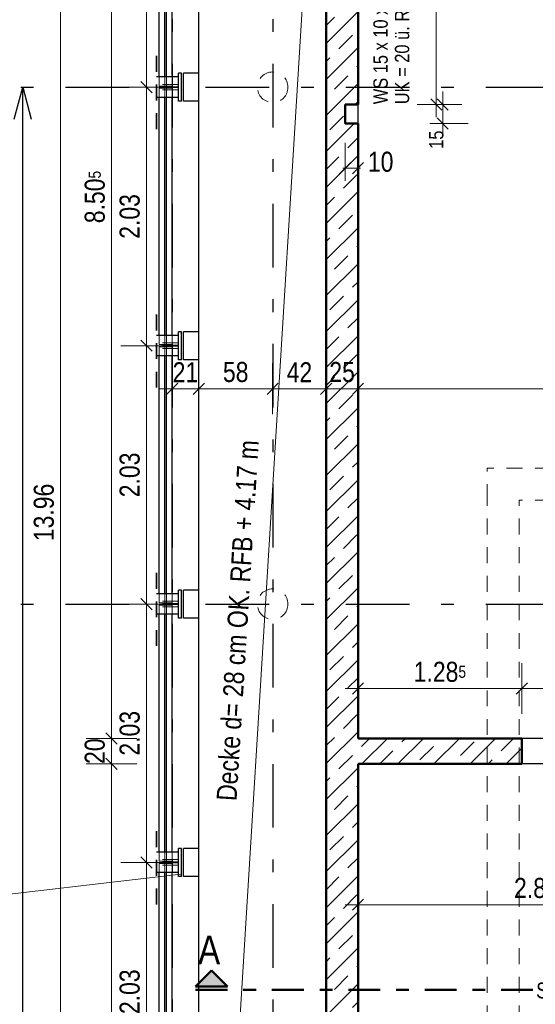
# Model space of a CAD drawing. Header units: millimetres. Extents: x 0 to 102, y -15 to 47.
# Tile 26 of 103: x 6 to 10, y 25 to 33. Entities that reach past the tile are written whole.
import ezdxf

# ---------------------------------------------------------------- set-up
doc = ezdxf.new("R2010")
doc.units = ezdxf.units.MM
for name, pattern in [('DASHDOT', [1, 0.5, -0.25, 0, -0.25]), ('DASHDOTX2', [2, 1, -0.5, 0, -0.5]), ('HIDDEN', [0.375, 0.25, -0.125])]:
    doc.linetypes.add(name, pattern=pattern)
doc.layers.add('Achsen', color=7, linetype='Continuous', lineweight=20)
doc.layers.add('Schraffuren', color=7, linetype='Continuous', lineweight=20)
doc.styles.add('Arial Narrow', font='ARIALN.TTF')
doc.dimstyles.new('Arch_Strakon_dimstyle', dxfattribs={"dimtxt": 15.75, "dimasz": 1, "dimexe": 1.25, "dimexo": 0.0625, "dimgap": 1, "dimtad": 0, "dimzin": 12, "dimdsep": 46, "dimtxsty": 'Arial Narrow', "dimblk": 'Arrowhead_Tick', "dimsah": 1, "dimcen": 0, "dimse1": 1, "dimse2": 1, "dimclrd": 6, "dimclrt": 2, "dimazin": 0, "dimtfac": 1, "dimtdec": 4, "dimtmove": 0, "dimatfit": 3, "dimldrblk": 'NONE', "dimfxl": 1, "dimtvp": 1, "dimtolj": 1, "dimtzin": 0, "dimlwd": 13, "dimarcsym": 2})
pattern_1 = [(45, (0, 0), (-0.1414214, 0.1414214), [0.15, -0.1]), (45, (-0.07071, 0.07071), (-0.1414214, 0.1414214), [])]

# ---------------------------------------------------------------- blocks, each defined once
blk = doc.blocks.new('Arrowhead_Tick')
at = {"color": 0, "linetype": 'Continuous', "lineweight": -2}
for p, q in [((0, 20), (0, -10)), ((-1, 0), (0, 0)), ((10, 0), (0, 0))]:
    blk.add_line(p, q, dxfattribs=at)
at = {"color": 2, "linetype": 'Continuous', "lineweight": 35}
blk.add_line((4.42, 4.42), (-4.42, -4.42), dxfattribs=at)
blk = doc.blocks.new('*D80')
at = {"layer": 'Achsen', "color": 6, "linetype": 'Continuous', "lineweight": 13}
blk.add_line((8.6453, 29.8563), (12.7957, 29.8563), dxfattribs=at)
at = {"layer": 'Defpoints', "color": 0}
for p in [(12.8057, 29.8563), (12.8057, 29.2317), (8.6353, 27.1093)]:
    blk.add_point(p, dxfattribs=at)
at = {"layer": 'Achsen', "color": 6, "lineweight": 13, "xscale": 0.01, "yscale": 0.01, "zscale": 0.01}
blk.add_blockref('Arrowhead_Tick', (12.8057, 29.8563), dxfattribs=at)
at = {"layer": 'Achsen', "color": 6, "lineweight": 13, "xscale": 0.01, "yscale": 0.01, "zscale": 0.01, "rotation": 180}
blk.add_blockref('Arrowhead_Tick', (8.6353, 29.8563), dxfattribs=at)
at = {"layer": 'Achsen', "color": 2, "lineweight": 35, "insert": (10.7205, 29.9854), "char_height": 0.1575, "attachment_point": 5, "style": 'Arial Narrow'}
blk.add_mtext('\\A1;4.17', dxfattribs=at)
blk = doc.blocks.new('_None')
blk = doc.blocks.new('*D92')
at = {"layer": 'Achsen', "color": 6, "linetype": 'Continuous', "lineweight": 13}
blk.add_line((8.6453, 27.5014), (9.9107, 27.5014), dxfattribs=at)
at = {"layer": 'Defpoints', "color": 0}
for p in [(9.9207, 27.5014), (8.6353, 26.9093), (9.9207, 26.9093)]:
    blk.add_point(p, dxfattribs=at)
at = {"layer": 'Achsen', "color": 6, "lineweight": 13, "xscale": 0.01, "yscale": 0.01, "zscale": 0.01}
blk.add_blockref('Arrowhead_Tick', (9.9207, 27.5014), dxfattribs=at)
at = {"layer": 'Achsen', "color": 6, "lineweight": 13, "xscale": 0.01, "yscale": 0.01, "zscale": 0.01, "rotation": 180}
blk.add_blockref('Arrowhead_Tick', (8.6353, 27.5014), dxfattribs=at)
at = {"layer": 'Achsen', "color": 2, "lineweight": 35, "insert": (9.278, 27.6318), "char_height": 0.1575, "attachment_point": 5, "style": 'Arial Narrow'}
blk.add_mtext('\\A1;1.28{\\A1;\\H.6x;\\S5;}', dxfattribs=at)
blk = doc.blocks.new('*D95')
at = {"layer": 'Achsen', "color": 6, "linetype": 'Continuous', "lineweight": 13}
blk.add_line((9.9307, 27.5014), (11.2257, 27.5014), dxfattribs=at)
at = {"layer": 'Defpoints', "color": 0}
for p in [(11.2357, 27.5014), (9.9207, 26.9093), (11.2357, 26.9093)]:
    blk.add_point(p, dxfattribs=at)
at = {"layer": 'Achsen', "color": 6, "lineweight": 13, "xscale": 0.01, "yscale": 0.01, "zscale": 0.01}
blk.add_blockref('Arrowhead_Tick', (11.2357, 27.5014), dxfattribs=at)
at = {"layer": 'Achsen', "color": 6, "lineweight": 13, "xscale": 0.01, "yscale": 0.01, "zscale": 0.01, "rotation": 180}
blk.add_blockref('Arrowhead_Tick', (9.9207, 27.5014), dxfattribs=at)
at = {"layer": 'Achsen', "color": 2, "lineweight": 35, "insert": (10.5782, 27.6318), "char_height": 0.1575, "attachment_point": 5, "style": 'Arial Narrow'}
blk.add_mtext('\\A1;1.31{\\A1;\\H.6x;\\S5;}', dxfattribs=at)
blk = doc.blocks.new('*D103')
at = {"layer": 'Achsen', "color": 6, "linetype": 'Continuous', "lineweight": 13}
blk.add_line((8.6453, 25.8036), (11.4257, 25.8036), dxfattribs=at)
at = {"layer": 'Defpoints', "color": 0}
for p in [(8.6353, 26.9093), (11.4357, 26.9093), (11.4357, 25.8036)]:
    blk.add_point(p, dxfattribs=at)
at = {"layer": 'Achsen', "color": 6, "lineweight": 13, "xscale": 0.01, "yscale": 0.01, "zscale": 0.01}
blk.add_blockref('Arrowhead_Tick', (11.4357, 25.8036), dxfattribs=at)
at = {"layer": 'Achsen', "color": 6, "lineweight": 13, "xscale": 0.01, "yscale": 0.01, "zscale": 0.01, "rotation": 180}
blk.add_blockref('Arrowhead_Tick', (8.6353, 25.8036), dxfattribs=at)
at = {"layer": 'Achsen', "color": 2, "lineweight": 35, "insert": (10.0355, 25.934), "char_height": 0.1575, "attachment_point": 5, "style": 'Arial Narrow'}
blk.add_mtext('\\A1;2.80', dxfattribs=at)
blk = doc.blocks.new('*D106')
at = {"layer": 'Achsen', "color": 6, "linetype": 'Continuous', "lineweight": 13}
blk.add_line((6.7, 22.1645), (6.7, 26.8993), dxfattribs=at)
at = {"layer": 'Defpoints', "color": 0}
for p in [(6.7, 26.9093), (8.6353, 26.9093), (8.6353, 22.1545)]:
    blk.add_point(p, dxfattribs=at)
at = {"layer": 'Achsen', "color": 6, "lineweight": 13, "xscale": 0.01, "yscale": 0.01, "zscale": 0.01}
for p, rotation in [((6.7, 26.9093), 89.99999999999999), ((6.7, 22.1545), 270)]:
    blk.add_blockref('Arrowhead_Tick', p, dxfattribs=dict(at, rotation=rotation))
at = {"layer": 'Achsen', "color": 2, "lineweight": 35, "insert": (6.5699, 24.5319), "char_height": 0.1575, "attachment_point": 5, "rotation": 90, "style": 'Arial Narrow'}
blk.add_mtext('\\A1;4.75{\\A1;\\H.6x;\\S5;}', dxfattribs=at)
blk = doc.blocks.new('*D107')
at = {"layer": 'Achsen', "color": 6, "linetype": 'Continuous', "lineweight": 13}
blk.add_line((6.7, 26.9193), (6.7, 27.0993), dxfattribs=at)
at = {"layer": 'Defpoints', "color": 0}
for p in [(6.7, 27.1093), (8.6353, 27.1093), (8.6353, 26.9093)]:
    blk.add_point(p, dxfattribs=at)
at = {"layer": 'Achsen', "color": 6, "lineweight": 13, "xscale": 0.01, "yscale": 0.01, "zscale": 0.01}
for p, rotation in [((6.7, 27.1093), 90), ((6.7, 26.9093), 270)]:
    blk.add_blockref('Arrowhead_Tick', p, dxfattribs=dict(at, rotation=rotation))
at = {"layer": 'Achsen', "color": 2, "lineweight": 35, "insert": (6.5696, 27.0093), "char_height": 0.1575, "attachment_point": 5, "rotation": 90, "style": 'Arial Narrow'}
blk.add_mtext('\\A1;20', dxfattribs=at)
blk = doc.blocks.new('*D108')
at = {"layer": 'Achsen', "color": 6, "linetype": 'Continuous', "lineweight": 13}
blk.add_line((6.7, 27.1193), (6.7, 35.6045), dxfattribs=at)
at = {"layer": 'Defpoints', "color": 0}
for p in [(6.7, 35.6145), (8.6353, 35.6145), (8.6353, 27.1093)]:
    blk.add_point(p, dxfattribs=at)
at = {"layer": 'Achsen', "color": 6, "lineweight": 13, "xscale": 0.01, "yscale": 0.01, "zscale": 0.01}
for p, rotation in [((6.7, 35.6145), 90), ((6.7, 27.1093), 270)]:
    blk.add_blockref('Arrowhead_Tick', p, dxfattribs=dict(at, rotation=rotation))
at = {"layer": 'Achsen', "color": 2, "lineweight": 35, "insert": (6.5696, 31.3619), "char_height": 0.1575, "attachment_point": 5, "rotation": 90, "style": 'Arial Narrow'}
blk.add_mtext('\\A1;8.50{\\A1;\\H.6x;\\S5;}', dxfattribs=at)
blk = doc.blocks.new('*D110')
at = {"layer": 'Achsen', "color": 6, "linetype": 'Continuous', "lineweight": 13}
blk.add_line((6.3, 21.9145), (6.3, 35.8545), dxfattribs=at)
at = {"layer": 'Defpoints', "color": 0}
for p in [(6.3, 35.8645), (8.3853, 35.8645), (8.3853, 21.9045)]:
    blk.add_point(p, dxfattribs=at)
at = {"layer": 'Achsen', "color": 6, "lineweight": 13, "xscale": 0.01, "yscale": 0.01, "zscale": 0.01}
for p, rotation in [((6.3, 35.8645), 90), ((6.3, 21.9045), 270)]:
    blk.add_blockref('Arrowhead_Tick', p, dxfattribs=dict(at, rotation=rotation))
at = {"layer": 'Achsen', "color": 2, "lineweight": 35, "insert": (6.1696, 28.8845), "char_height": 0.1575, "attachment_point": 5, "rotation": 90, "style": 'Arial Narrow'}
blk.add_mtext('\\A1;13.96', dxfattribs=at)
blk = doc.blocks.new('*D120')
at = {"layer": 'Achsen', "color": 6, "linetype": 'Continuous', "lineweight": 13}
blk.add_line((5.9, 19.7145), (5.9, 35.8545), dxfattribs=at)
at = {"layer": 'Defpoints', "color": 0}
for p in [(5.9, 35.8645), (8.3853, 35.8645), (7.3853, 19.7045)]:
    blk.add_point(p, dxfattribs=at)
at = {"layer": 'Achsen', "color": 6, "lineweight": 13, "xscale": 0.01, "yscale": 0.01, "zscale": 0.01}
for p, rotation in [((5.9, 35.8645), 90), ((5.9, 19.7045), 270)]:
    blk.add_blockref('Arrowhead_Tick', p, dxfattribs=dict(at, rotation=rotation))
at = {"layer": 'Achsen', "color": 2, "lineweight": 35, "insert": (5.7696, 27.7845), "char_height": 0.1575, "attachment_point": 5, "rotation": 90, "style": 'Arial Narrow'}
blk.add_mtext('\\A1;16.16', dxfattribs=at)
blk = doc.blocks.new('*D148')
at = {"layer": 'Achsen', "color": 6, "linetype": 'Continuous', "lineweight": 13}
blk.add_line((8.3953, 37.7557), (26.0703, 37.7557), dxfattribs=at)
at = {"layer": 'Defpoints', "color": 0}
for p in [(26.0803, 37.7557), (8.3853, 35.8645), (26.0803, 30.7318)]:
    blk.add_point(p, dxfattribs=at)
at = {"layer": 'Achsen', "color": 6, "lineweight": 13, "xscale": 0.01, "yscale": 0.01, "zscale": 0.01}
blk.add_blockref('Arrowhead_Tick', (26.0803, 37.7557), dxfattribs=at)
at = {"layer": 'Achsen', "color": 6, "lineweight": 13, "xscale": 0.01, "yscale": 0.01, "zscale": 0.01, "rotation": 180}
blk.add_blockref('Arrowhead_Tick', (8.3853, 37.7557), dxfattribs=at)
at = {"layer": 'Achsen', "color": 2, "lineweight": 35, "insert": (17.2328, 37.8861), "char_height": 0.1575, "attachment_point": 5, "style": 'Arial Narrow'}
blk.add_mtext('\\A1;17.69{\\A1;\\H.6x;\\S5;}', dxfattribs=at)
blk = doc.blocks.new('*D241')
at = {"layer": 'Achsen', "color": 6, "linetype": 'Continuous', "lineweight": 13}
blk.add_line((10.5568, 22.1645), (10.5568, 25.4293), dxfattribs=at)
at = {"layer": 'Defpoints', "color": 0}
for p in [(10.5568, 25.4393), (11.4357, 25.4393), (8.6353, 22.1545)]:
    blk.add_point(p, dxfattribs=at)
at = {"layer": 'Achsen', "color": 6, "lineweight": 13, "xscale": 0.01, "yscale": 0.01, "zscale": 0.01}
for p, rotation in [((10.5568, 25.4393), 89.99999999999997), ((10.5568, 22.1545), 269.9999999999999)]:
    blk.add_blockref('Arrowhead_Tick', p, dxfattribs=dict(at, rotation=rotation))
at = {"layer": 'Achsen', "color": 2, "lineweight": 35, "insert": (10.4264, 23.7969), "char_height": 0.1575, "attachment_point": 5, "rotation": 90, "style": 'Arial Narrow'}
blk.add_mtext('\\A1;3.28{\\A1;\\H.6x;\\S5;}', dxfattribs=at)
blk = doc.blocks.new('*D399')
at = {"layer": 'Achsen', "color": 6, "linetype": 'Continuous', "lineweight": 13}
blk.add_line((4.05, 19.7145), (4.05, 36.8545), dxfattribs=at)
at = {"layer": 'Defpoints', "color": 0}
for p in [(4.05, 36.8645), (7.3853, 36.8645), (7.3853, 19.7045)]:
    blk.add_point(p, dxfattribs=at)
at = {"layer": 'Achsen', "color": 6, "lineweight": 13, "xscale": 0.01, "yscale": 0.01, "zscale": 0.01}
for p, rotation in [((4.05, 36.8645), 90), ((4.05, 19.7045), 270)]:
    blk.add_blockref('Arrowhead_Tick', p, dxfattribs=dict(at, rotation=rotation))
blk = doc.blocks.new('*D513')
at = {"color": 6, "linetype": 'Continuous', "lineweight": 13}
blk.add_line((6.9739, 24.1145), (6.9739, 26.1253), dxfattribs=at)
at = {"layer": 'Defpoints', "color": 0}
for p in [(6.9739, 26.1353), (7.2651, 26.1353), (5.2387, 24.1045)]:
    blk.add_point(p, dxfattribs=at)
at = {"color": 6, "lineweight": 13, "xscale": 0.01, "yscale": 0.01, "zscale": 0.01}
for p, rotation in [((6.9739, 26.1353), 90), ((6.9739, 24.1045), 270)]:
    blk.add_blockref('Arrowhead_Tick', p, dxfattribs=dict(at, rotation=rotation))
at = {"color": 2, "lineweight": 35, "insert": (6.8435, 25.1199), "char_height": 0.1575, "attachment_point": 5, "rotation": 90, "style": 'Arial Narrow'}
blk.add_mtext('\\A1;2.03', dxfattribs=at)
blk = doc.blocks.new('*D514')
at = {"color": 6, "linetype": 'Continuous', "lineweight": 13}
blk.add_line((6.9739, 26.1453), (6.9739, 28.1545), dxfattribs=at)
at = {"layer": 'Defpoints', "color": 0}
for p in [(5.2387, 28.1645), (6.9739, 28.1645), (7.2651, 26.1353)]:
    blk.add_point(p, dxfattribs=at)
at = {"color": 6, "lineweight": 13, "xscale": 0.01, "yscale": 0.01, "zscale": 0.01}
for p, rotation in [((6.9739, 28.1645), 89.99999999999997), ((6.9739, 26.1353), 270)]:
    blk.add_blockref('Arrowhead_Tick', p, dxfattribs=dict(at, rotation=rotation))
at = {"color": 2, "lineweight": 35, "insert": (6.8435, 27.1499), "char_height": 0.1575, "attachment_point": 5, "rotation": 90, "style": 'Arial Narrow'}
blk.add_mtext('\\A1;2.03', dxfattribs=at)
blk = doc.blocks.new('*D515')
at = {"color": 6, "linetype": 'Continuous', "lineweight": 13}
blk.add_line((6.9739, 28.1745), (6.9739, 30.1845), dxfattribs=at)
at = {"layer": 'Defpoints', "color": 0}
for p in [(6.9739, 30.1945), (7.2651, 30.1945), (5.2387, 28.1645)]:
    blk.add_point(p, dxfattribs=at)
at = {"color": 6, "lineweight": 13, "xscale": 0.01, "yscale": 0.01, "zscale": 0.01}
for p, rotation in [((6.9739, 30.1945), 90), ((6.9739, 28.1645), 270)]:
    blk.add_blockref('Arrowhead_Tick', p, dxfattribs=dict(at, rotation=rotation))
at = {"color": 2, "lineweight": 35, "insert": (6.8435, 29.1795), "char_height": 0.1575, "attachment_point": 5, "rotation": 90, "style": 'Arial Narrow'}
blk.add_mtext('\\A1;2.03', dxfattribs=at)
blk = doc.blocks.new('*D516')
at = {"color": 6, "linetype": 'Continuous', "lineweight": 13}
blk.add_line((6.9739, 30.2045), (6.9739, 32.2145), dxfattribs=at)
at = {"layer": 'Defpoints', "color": 0}
for p in [(6.9739, 32.2245), (28.0761, 32.2245), (7.2651, 30.1945)]:
    blk.add_point(p, dxfattribs=at)
at = {"color": 6, "lineweight": 13, "xscale": 0.01, "yscale": 0.01, "zscale": 0.01}
for p, rotation in [((6.9739, 32.2245), 89.99999999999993), ((6.9739, 30.1945), 269.9999999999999)]:
    blk.add_blockref('Arrowhead_Tick', p, dxfattribs=dict(at, rotation=rotation))
at = {"color": 2, "lineweight": 35, "insert": (6.8435, 31.2095), "char_height": 0.1575, "attachment_point": 5, "rotation": 90, "style": 'Arial Narrow'}
blk.add_mtext('\\A1;2.03', dxfattribs=at)
blk = doc.blocks.new('*D525')
at = {"color": 6, "linetype": 'Continuous', "lineweight": 13}
blk.add_line((7.9753, 29.8563), (8.3753, 29.8563), dxfattribs=at)
at = {"layer": 'Defpoints', "color": 0}
for p in [(8.3853, 35.8645), (7.9653, 32.2245), (8.3853, 29.8563)]:
    blk.add_point(p, dxfattribs=at)
at = {"color": 6, "lineweight": 13, "xscale": 0.01, "yscale": 0.01, "zscale": 0.01}
blk.add_blockref('Arrowhead_Tick', (8.3853, 29.8563), dxfattribs=at)
at = {"color": 6, "lineweight": 13, "xscale": 0.01, "yscale": 0.01, "zscale": 0.01, "rotation": 180}
blk.add_blockref('Arrowhead_Tick', (7.9653, 29.8563), dxfattribs=at)
at = {"color": 2, "lineweight": 35, "insert": (8.1753, 29.9854), "char_height": 0.1575, "attachment_point": 5, "style": 'Arial Narrow'}
blk.add_mtext('\\A1;42', dxfattribs=at)
blk = doc.blocks.new('*D526')
at = {"color": 6, "linetype": 'Continuous', "lineweight": 13}
blk.add_line((8.3953, 29.8563), (8.6253, 29.8563), dxfattribs=at)
at = {"layer": 'Defpoints', "color": 0}
for p in [(8.3853, 35.8645), (8.6353, 35.6145), (8.6353, 29.8563)]:
    blk.add_point(p, dxfattribs=at)
at = {"color": 6, "lineweight": 13, "xscale": 0.01, "yscale": 0.01, "zscale": 0.01}
blk.add_blockref('Arrowhead_Tick', (8.6353, 29.8563), dxfattribs=at)
at = {"color": 6, "lineweight": 13, "xscale": 0.01, "yscale": 0.01, "zscale": 0.01, "rotation": 180}
blk.add_blockref('Arrowhead_Tick', (8.3853, 29.8563), dxfattribs=at)
at = {"color": 2, "lineweight": 35, "insert": (8.5103, 29.9867), "char_height": 0.1575, "attachment_point": 5, "style": 'Arial Narrow'}
blk.add_mtext('\\A1;25', dxfattribs=at)
blk = doc.blocks.new('*D535')
at = {"layer": 'Achsen', "color": 6, "linetype": 'Continuous', "lineweight": 13}
blk.add_line((7.1857, 29.8563), (7.3751, 29.8563), dxfattribs=at)
at = {"layer": 'Defpoints', "color": 0}
for p in [(7.1757, 32.2245), (7.3851, 30.0845), (7.3851, 29.8563)]:
    blk.add_point(p, dxfattribs=at)
at = {"layer": 'Achsen', "color": 6, "lineweight": 13, "xscale": 0.01, "yscale": 0.01, "zscale": 0.01}
blk.add_blockref('Arrowhead_Tick', (7.3851, 29.8563), dxfattribs=at)
at = {"layer": 'Achsen', "color": 6, "lineweight": 13, "xscale": 0.01, "yscale": 0.01, "zscale": 0.01, "rotation": 180}
blk.add_blockref('Arrowhead_Tick', (7.1757, 29.8563), dxfattribs=at)
at = {"layer": 'Achsen', "color": 2, "lineweight": 35, "insert": (7.2804, 29.9854), "char_height": 0.1575, "attachment_point": 5, "style": 'Arial Narrow'}
blk.add_mtext('\\A1;21', dxfattribs=at)
blk = doc.blocks.new('*D536')
at = {"layer": 'Achsen', "color": 6, "linetype": 'Continuous', "lineweight": 13}
blk.add_line((7.3951, 29.8563), (7.9553, 29.8563), dxfattribs=at)
at = {"layer": 'Defpoints', "color": 0}
for p in [(7.9653, 32.2245), (7.3851, 30.0845), (7.9653, 29.8563)]:
    blk.add_point(p, dxfattribs=at)
at = {"layer": 'Achsen', "color": 6, "lineweight": 13, "xscale": 0.01, "yscale": 0.01, "zscale": 0.01}
blk.add_blockref('Arrowhead_Tick', (7.9653, 29.8563), dxfattribs=at)
at = {"layer": 'Achsen', "color": 6, "lineweight": 13, "xscale": 0.01, "yscale": 0.01, "zscale": 0.01, "rotation": 180}
blk.add_blockref('Arrowhead_Tick', (7.3851, 29.8563), dxfattribs=at)
at = {"layer": 'Achsen', "color": 2, "lineweight": 35, "insert": (7.6752, 29.9867), "char_height": 0.1575, "attachment_point": 5, "style": 'Arial Narrow'}
blk.add_mtext('\\A1;58', dxfattribs=at)
blk = doc.blocks.new('*D568')
at = {"color": 6, "linetype": 'Continuous', "lineweight": 13}
blk.add_line((6.9739, 32.2345), (6.9739, 34.2445), dxfattribs=at)
at = {"layer": 'Defpoints', "color": 0}
for p in [(6.9739, 34.2545), (7.2651, 34.2545), (28.0761, 32.2245)]:
    blk.add_point(p, dxfattribs=at)
at = {"color": 6, "lineweight": 13, "xscale": 0.01, "yscale": 0.01, "zscale": 0.01}
for p, rotation in [((6.9739, 34.2545), 90.0000000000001), ((6.9739, 32.2245), 270.0000000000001)]:
    blk.add_blockref('Arrowhead_Tick', p, dxfattribs=dict(at, rotation=rotation))
at = {"color": 2, "lineweight": 35, "insert": (6.8435, 33.2395), "char_height": 0.1575, "attachment_point": 5, "rotation": 90, "style": 'Arial Narrow'}
blk.add_mtext('\\A1;2.03', dxfattribs=at)
blk = doc.blocks.new('*D573')
at = {"color": 6, "linetype": 'Continuous', "lineweight": 13}
for p, q in [((8.5253, 31.5881), (8.5153, 31.5881)), ((8.5353, 31.5881), (8.6353, 31.5881)), ((8.6453, 31.5881), (8.6553, 31.5881))]:
    blk.add_line(p, q, dxfattribs=at)
at = {"layer": 'Defpoints', "color": 0}
for p in [(8.5353, 31.9397), (8.6353, 31.9397), (8.6353, 31.5881)]:
    blk.add_point(p, dxfattribs=at)
at = {"color": 6, "lineweight": 13, "xscale": 0.01, "yscale": 0.01, "zscale": 0.01}
blk.add_blockref('Arrowhead_Tick', (8.5353, 31.5881), dxfattribs=at)
at = {"color": 6, "lineweight": 13, "xscale": 0.01, "yscale": 0.01, "zscale": 0.01, "rotation": 180}
blk.add_blockref('Arrowhead_Tick', (8.6353, 31.5881), dxfattribs=at)
at = {"color": 2, "lineweight": 35, "insert": (8.8133, 31.6381), "char_height": 0.1575, "attachment_point": 5, "style": 'Arial Narrow'}
blk.add_mtext('\\A1;10', dxfattribs=at)
blk = doc.blocks.new('*D574')
at = {"color": 6, "linetype": 'Continuous', "lineweight": 13}
blk.add_line((9.3, 31.9497), (9.3, 32.0797), dxfattribs=at)
at = {"layer": 'Defpoints', "color": 0}
for p in [(8.6353, 32.0897), (9.3, 32.0897), (8.6353, 31.9397)]:
    blk.add_point(p, dxfattribs=at)
at = {"color": 6, "lineweight": 13, "xscale": 0.01, "yscale": 0.01, "zscale": 0.01}
for p, rotation in [((9.3, 32.0897), 90), ((9.3, 31.9397), 270)]:
    blk.add_blockref('Arrowhead_Tick', p, dxfattribs=dict(at, rotation=rotation))
at = {"color": 3, "lineweight": 35, "insert": (9.25, 31.8126), "char_height": 0.1125, "attachment_point": 5, "rotation": 90, "style": 'Arial Narrow'}
blk.add_mtext('\\A1;15', dxfattribs=at)
blk = doc.blocks.new('*D575')
at = {"color": 6, "linetype": 'Continuous', "lineweight": 13}
blk.add_line((9.25, 32.0997), (9.25, 35.6045), dxfattribs=at)
at = {"layer": 'Defpoints', "color": 0}
for p in [(8.6353, 35.6145), (9.25, 35.6145), (8.6353, 32.0897)]:
    blk.add_point(p, dxfattribs=at)
at = {"color": 6, "lineweight": 13, "xscale": 0.01, "yscale": 0.01, "zscale": 0.01}
for p, rotation in [((9.25, 35.6145), 90), ((9.25, 32.0897), 270)]:
    blk.add_blockref('Arrowhead_Tick', p, dxfattribs=dict(at, rotation=rotation))
at = {"color": 3, "lineweight": 35, "insert": (9.1426, 33.8521), "char_height": 0.1125, "attachment_point": 5, "rotation": 90, "style": 'Arial Narrow'}
blk.add_mtext('\\A1;3.52{\\A1;\\H.6x;\\S5;}', dxfattribs=at)

msp = doc.modelspace()

# ---------------------------------------------------------------- hatches: boundary and pattern name
at = {"lineweight": 25, "true_color": 0x0000ff}
msp.add_hatch(color=5, dxfattribs=at).paths.add_polyline_path([(7.4845168, 25.286189), (7.3595168, 25.161189), (7.6095168, 25.161189)])
at = {"layer": 'Schraffuren', "lineweight": 13}
h = msp.add_hatch(dxfattribs=at)
h.set_pattern_fill('bB', color=6, scale=0.01, angle=45, style=0, pattern_type=2)
h.set_pattern_definition(pattern_1)
h.paths.add_polyline_path([(8.6352999, 31.9397175), (8.6352996, 22.1544741), (8.3852999, 22.1544708), (8.3852999, 35.8644642), (8.6352999, 35.6144708), (8.6352999, 32.0897175), (8.5352999, 32.0897175), (8.5352999, 31.9397175)])
h = msp.add_hatch(dxfattribs=at)
h.set_pattern_fill('bB', color=6, scale=0.01, angle=45, style=0, pattern_type=2)
h.set_pattern_definition(pattern_1)
h.paths.add_polyline_path([(9.9206518, 27.1093102), (9.9206518, 26.9093102), (8.6352996, 26.9093102), (8.6352996, 27.1093102)])

# ---------------------------------------------------------------- linework, layer by layer
at = {"color": 4, "linetype": 'Continuous', "lineweight": 50}
for p, q in [((8.3852865, 22.1544741), (8.3852865, 35.8644708)), ((8.6352996, 32.0897175), (8.6352996, 35.6144708)), ((8.6352999, 32.0897175), (8.5352999, 32.0897175)), ((8.5352999, 31.9397175), (8.5352999, 32.0897175)), ((8.6352999, 31.9397175), (8.5352999, 31.9397175)), ((8.6352996, 27.1093102), (8.6352996, 31.9397175)), ((9.9206518, 27.1093102), (8.6352996, 27.1093102)), ((9.9206518, 26.9093102), (9.9206518, 27.1093102)), ((9.9206518, 26.9093102), (8.6352996, 26.9093102)), ((8.6352996, 22.1544741), (8.6352996, 26.9093102)), ((7.4845168, 25.286189), (7.3595168, 25.161189)), ((7.6095168, 25.161189), (7.4845168, 25.286189)), ((7.3595168, 25.161189), (7.6095168, 25.161189))]:
    msp.add_line(p, q, dxfattribs=at)
at = {"color": 2, "linetype": 'HIDDEN', "lineweight": 35, "ltscale": 0.5}
for p, q in [((7.0540835, 31.8948342), (7.0540835, 32.5548342)), ((7.0540835, 29.8648342), (7.0540835, 30.5248342)), ((7.0540835, 27.8356943), (7.0540835, 28.4956943)), ((7.0540835, 25.8056943), (7.0540835, 26.4656943))]:
    msp.add_line(p, q, dxfattribs=at)
at = {"color": 6, "linetype": 'HIDDEN', "lineweight": 13, "ltscale": 0.5}
for p, q in [((7.0751485, 32.2333842), (7.0751485, 32.3048342)), ((7.1196485, 32.2333842), (7.1196485, 32.3048342)), ((7.1306485, 32.2333842), (7.1306485, 32.3048342)), ((7.1751485, 32.2333842), (7.1751485, 32.3048342)), ((7.2251485, 32.2465842), (7.0540835, 32.2465842)), ((7.2251485, 32.2285842), (7.0540835, 32.2285842)), ((7.2251485, 32.2210842), (7.0540835, 32.2210842)), ((7.2251485, 32.2030842), (7.0540835, 32.2030842)), ((7.1196485, 32.2333842), (7.0751485, 32.2333842)), ((7.1196485, 32.2162842), (7.0751485, 32.2162842)), ((7.0751485, 32.1448342), (7.0751485, 32.2162842)), ((7.1306485, 32.2333842), (7.1196485, 32.2333842)), ((7.1306485, 32.2162842), (7.1196485, 32.2162842)), ((7.1196485, 32.1448342), (7.1196485, 32.2162842)), ((7.1751485, 32.2333842), (7.1306485, 32.2333842)), ((7.1751485, 32.2162842), (7.1306485, 32.2162842)), ((7.1306485, 32.1448342), (7.1306485, 32.2162842)), ((7.1751485, 32.1448342), (7.1751485, 32.2162842)), ((7.0751485, 30.2033842), (7.0751485, 30.2748342)), ((7.1196485, 30.2033842), (7.1196485, 30.2748342)), ((7.1306485, 30.2033842), (7.1306485, 30.2748342)), ((7.1751485, 30.2033842), (7.1751485, 30.2748342)), ((7.2251485, 30.2165842), (7.0540835, 30.2165842)), ((7.2251485, 30.1985842), (7.0540835, 30.1985842)), ((7.2251485, 30.1910842), (7.0540835, 30.1910842)), ((7.2251485, 30.1730842), (7.0540835, 30.1730842)), ((7.1196485, 30.2033842), (7.0751485, 30.2033842)), ((7.1196485, 30.1862842), (7.0751485, 30.1862842)), ((7.0751485, 30.1148342), (7.0751485, 30.1862842)), ((7.1306485, 30.2033842), (7.1196485, 30.2033842)), ((7.1306485, 30.1862842), (7.1196485, 30.1862842)), ((7.1196485, 30.1148342), (7.1196485, 30.1862842)), ((7.1751485, 30.2033842), (7.1306485, 30.2033842)), ((7.1751485, 30.1862842), (7.1306485, 30.1862842)), ((7.1306485, 30.1148342), (7.1306485, 30.1862842)), ((7.1751485, 30.1148342), (7.1751485, 30.1862842)), ((9.6502992, 28.9818115), (9.6502992, 29.2318115)), ((10.1502992, 29.2317112), (9.6502992, 29.2317112)), ((9.6502992, 23.3121009), (9.6502992, 28.9818115)), ((9.9002992, 23.3121009), (9.9002992, 28.9818115)), ((10.1502992, 28.981711), (9.9002992, 28.981711)), ((7.0751485, 28.1733842), (7.0751485, 28.2456943)), ((7.1196485, 28.1733842), (7.1196485, 28.2456943)), ((7.1306485, 28.1733842), (7.1306485, 28.2456943)), ((7.1751485, 28.1733842), (7.1751485, 28.2456943)), ((7.2251485, 28.1874443), (7.0540835, 28.1874443)), ((7.2251485, 28.1694443), (7.0540835, 28.1694443)), ((7.2251485, 28.1619443), (7.0540835, 28.1619443)), ((7.1196485, 28.1733842), (7.0751485, 28.1733842)), ((7.1196485, 28.1571443), (7.0751485, 28.1571443)), ((7.0751485, 28.0856943), (7.0751485, 28.1571443)), ((7.1306485, 28.1733842), (7.1196485, 28.1733842)), ((7.1306485, 28.1571443), (7.1196485, 28.1571443)), ((7.1196485, 28.0856943), (7.1196485, 28.1571443)), ((7.1751485, 28.1733842), (7.1306485, 28.1733842)), ((7.1751485, 28.1571443), (7.1306485, 28.1571443)), ((7.1306485, 28.0856943), (7.1306485, 28.1571443)), ((7.1751485, 28.0856943), (7.1751485, 28.1571443)), ((7.2251485, 28.1439443), (7.0540835, 28.1439443)), ((7.2251485, 26.1574443), (7.0540835, 26.1574443)), ((7.0751485, 26.1442443), (7.0751485, 26.2156943)), ((7.1196485, 26.1442443), (7.0751485, 26.1442443)), ((7.1196485, 26.1442443), (7.1196485, 26.2156943)), ((7.1306485, 26.1442443), (7.1196485, 26.1442443)), ((7.1306485, 26.1442443), (7.1306485, 26.2156943)), ((7.1751485, 26.1442443), (7.1306485, 26.1442443)), ((7.1751485, 26.1442443), (7.1751485, 26.2156943)), ((7.2251485, 26.1394443), (7.0540835, 26.1394443)), ((7.2251485, 26.1319443), (7.0540835, 26.1319443)), ((7.2251485, 26.1139443), (7.0540835, 26.1139443)), ((7.1196485, 26.1271443), (7.0751485, 26.1271443)), ((7.0751485, 26.0556943), (7.0751485, 26.1271443)), ((7.1306485, 26.1271443), (7.1196485, 26.1271443)), ((7.1196485, 26.0556943), (7.1196485, 26.1271443)), ((7.1751485, 26.1271443), (7.1306485, 26.1271443)), ((7.1306485, 26.0556943), (7.1306485, 26.1271443)), ((7.1751485, 26.0556943), (7.1751485, 26.1271443))]:
    msp.add_line(p, q, dxfattribs=at)
at = {"color": 5, "linetype": 'Continuous', "lineweight": 18}
msp.add_line((2.6141652, 25.5071451), (7.2447396, 26.0431721), dxfattribs=at)
at = {"color": 4, "linetype": 'DASHDOT', "lineweight": 50, "ltscale": 0.5}
msp.add_line((7.3595168, 25.1347119), (17.8312179, 25.1347119), dxfattribs=at)
at = {"color": 6, "linetype": 'HIDDEN', "lineweight": 13, "ltscale": 0.5}
for centre in [(7.9652992, 32.2244647), (7.9652992, 28.1644584)]:
    msp.add_circle(centre, 0.12, dxfattribs=at)
at = {"color": 9, "linetype": 'Continuous', "lineweight": 0}
for centre in [(7.2651485, 30.1944708), (7.2651485, 26.135334)]:
    msp.add_circle(centre, 0.00111, dxfattribs=at)
at = {"layer": 'Achsen', "color": 3, "linetype": 'DASHDOTX2', "lineweight": 25, "ltscale": 0.5}
for p, q in [((7.1756957, 39.0086435), (7.1756957, 11.9806051)), ((7.9656957, 39.0086435), (7.9656957, 11.9806051)), ((5.2386957, 32.224471), (50.913591, 32.224471)), ((5.2386957, 28.164471), (50.913591, 28.164471))]:
    msp.add_line(p, q, dxfattribs=at)
at = {"layer": 'Achsen', "color": 3, "linetype": 'Continuous', "lineweight": 25}
for p, q in [((7.3852985, 22.1544708), (7.3852985, 36.2444743)), ((7.0751485, 32.3048342), (7.0751485, 34.1748342)), ((7.1196485, 32.3048342), (7.1196485, 34.1748342)), ((7.1306485, 32.3048342), (7.1306485, 34.1748342)), ((7.1751485, 32.3048342), (7.1751485, 34.1748342)), ((7.2501485, 32.3344708), (7.2251485, 32.3344708)), ((7.2251485, 32.3048342), (7.2251485, 32.3344708)), ((7.2501485, 32.1144708), (7.2501485, 32.3344708)), ((7.3851485, 32.3344708), (7.2651485, 32.3344708)), ((7.2651485, 32.1144708), (7.2651485, 32.3344708)), ((7.3851485, 32.1144708), (7.3851485, 32.3344708)), ((7.2251485, 32.3048342), (7.0540835, 32.3048342)), ((7.2251485, 32.1448342), (7.2251485, 32.3048342)), ((7.2251485, 32.1448342), (7.0540835, 32.1448342)), ((7.0751485, 30.2748342), (7.0751485, 32.1448342)), ((7.1196485, 30.2748342), (7.1196485, 32.1448342)), ((7.1306485, 30.2748342), (7.1306485, 32.1448342)), ((7.1751485, 30.2748342), (7.1751485, 32.1448342)), ((7.2251485, 32.1144708), (7.2251485, 32.1448342)), ((7.2501485, 32.1144708), (7.2251485, 32.1144708)), ((7.3851485, 32.1144708), (7.2651485, 32.1144708)), ((8.6352996, 31.9397175), (8.6352996, 32.0897175)), ((7.2251485, 30.2748342), (7.0540835, 30.2748342)), ((7.2501485, 30.3044708), (7.2251485, 30.3044708)), ((7.2251485, 30.2748342), (7.2251485, 30.3044708)), ((7.2251485, 30.1148342), (7.2251485, 30.2748342)), ((7.2501485, 30.0844708), (7.2501485, 30.3044708)), ((7.3851485, 30.3044708), (7.2651485, 30.3044708)), ((7.2651485, 30.0844708), (7.2651485, 30.3044708)), ((7.3851485, 30.0844708), (7.3851485, 30.3044708)), ((7.2251485, 30.1148342), (7.0540835, 30.1148342)), ((7.0751485, 28.2456943), (7.0751485, 30.1148342)), ((7.1196485, 28.2456943), (7.1196485, 30.1148342)), ((7.1306485, 28.2456943), (7.1306485, 30.1148342)), ((7.1751485, 28.2456943), (7.1751485, 30.1148342)), ((7.2251485, 30.0844708), (7.2251485, 30.1148342)), ((7.2501485, 30.0844613), (7.2251485, 30.0844613)), ((7.3851485, 30.0844613), (7.2651485, 30.0844613)), ((7.2251485, 28.2456943), (7.0540835, 28.2456943)), ((7.2501485, 28.2753309), (7.2251485, 28.2753309)), ((7.2251485, 28.2456943), (7.2251485, 28.2753309)), ((7.2251485, 28.0856943), (7.2251485, 28.2456943)), ((7.2501485, 28.0553309), (7.2501485, 28.2753309)), ((7.3855831, 28.2753309), (7.2655831, 28.2753309)), ((7.2655831, 28.0553309), (7.2655831, 28.2753309)), ((7.3855831, 28.0553309), (7.3855831, 28.2753309)), ((7.2251485, 28.0856943), (7.0540835, 28.0856943)), ((7.0751485, 26.2156943), (7.0751485, 28.0856943)), ((7.1196485, 26.2156943), (7.1196485, 28.0856943)), ((7.1306485, 26.2156943), (7.1306485, 28.0856943)), ((7.1751485, 26.2156943), (7.1751485, 28.0856943)), ((7.2251485, 28.0553309), (7.2251485, 28.0856943)), ((7.2501485, 28.0553309), (7.2251485, 28.0553309)), ((7.3855831, 28.0553309), (7.2655831, 28.0553309)), ((11.2356518, 27.1093102), (9.9206518, 27.1093102)), ((11.2356518, 26.9093102), (9.9206518, 26.9093102)), ((7.2501485, 26.2453309), (7.2251485, 26.2453309)), ((7.2251485, 26.2156943), (7.2251485, 26.2453309)), ((7.2501485, 26.0253309), (7.2501485, 26.2453309)), ((7.3855831, 26.2453309), (7.2655831, 26.2453309)), ((7.2655831, 26.0253309), (7.2655831, 26.2453309)), ((7.3855831, 26.0253309), (7.3855831, 26.2453309)), ((7.2251485, 26.2156943), (7.0540835, 26.2156943)), ((7.2251485, 26.0556943), (7.2251485, 26.2156943)), ((7.2251485, 26.0556943), (7.0540835, 26.0556943)), ((7.0751485, 24.1848342), (7.0751485, 26.0556943)), ((7.1196485, 24.1848342), (7.1196485, 26.0556943)), ((7.1306485, 24.1848342), (7.1306485, 26.0556943)), ((7.1751485, 24.1848342), (7.1751485, 26.0556943)), ((7.2251485, 26.0253309), (7.2251485, 26.0556943)), ((7.2501485, 26.0253309), (7.2251485, 26.0253309)), ((7.3855831, 26.0253309), (7.2655831, 26.0253309))]:
    msp.add_line(p, q, dxfattribs=at)
at = {"layer": 'Achsen', "color": 5, "linetype": 'Continuous', "lineweight": 18}
msp.add_line((7.3852992, 19.7044708), (8.3852999, 35.8644642), dxfattribs=at)
at = {"layer": 'Achsen', "color": 20, "linetype": 'Continuous', "lineweight": 25}
for p, q in [((5.9364918, 31.974471), (6.0034791, 32.224471)), ((6.0034791, 18.5435931), (6.0034791, 32.224471)), ((6.0034791, 32.224471), (6.0704664, 31.974471))]:
    msp.add_line(p, q, dxfattribs=at)
at = {"layer": 'Achsen', "color": 9, "linetype": 'Continuous', "lineweight": 0}
msp.add_circle((7.1756957, 32.224471), 0.00111, dxfattribs=at)

# ---------------------------------------------------------------- texts
at = {"color": 4, "lineweight": 50, "style": 'Arial Narrow'}
msp.add_text('A', height=0.225, dxfattribs=at).set_placement((7.3810168, 25.336189))
at = {"color": 3, "lineweight": 25, "insert": (9.0388331, 32.0907417), "char_height": 0.1125, "attachment_point": 7, "rotation": 90, "line_spacing_factor": 0.9, "style": 'Arial Narrow'}
msp.add_mtext('WS 15 x 10 x 120 cm{\\P}UK = 20 ü. RFB', dxfattribs=at)
at = {"layer": 'Achsen', "color": 2, "lineweight": 35, "style": 'Arial Narrow'}
msp.add_text('Decke d= 28 cm OK. RFB + 4.17 m', height=0.1575, rotation=86.459, dxfattribs=at).set_placement((7.681476, 26.6150167))

# ---------------------------------------------------------------- dimensions: what is measured, and where the dimension line sits
at = {"lineweight": 35}
for base, p1, p2, text, override, picture, middle in [((8.3852999, 29.8562881), (7.9652992, 32.2244647), (8.3852999, 35.8644642), '42', {"dimscale": 0.01, "dimtxt": 15.75, "dimasz": 1, "dimgap": 5, "dimtad": 1, "dimjust": 0, "dimtih": 0, "dimtoh": 0, "dimdec": 2, "dimdsep": 46, "dimtxsty": 'Arial Narrow', "dimclrd": 6, "dimclrt": 2, "dimtix": 1, "dimtofl": 255, "dimtmove": 0, "dimatfit": 2, "dimfxl": 0, "dimfxlon": 0, "dimtvp": 31.746032, "dimlwd": 13}, '*D525', (8.1752995, 29.8562881)), ((8.6352999, 29.8562881), (8.3852999, 35.8644642), (8.6352999, 35.6144708), '25', {"dimscale": 0.01, "dimtxt": 15.75, "dimasz": 1, "dimgap": 5, "dimtad": 1, "dimjust": 0, "dimtih": 0, "dimtoh": 0, "dimdec": 2, "dimdsep": 46, "dimtxsty": 'Arial Narrow', "dimclrd": 6, "dimclrt": 2, "dimtix": 1, "dimtofl": 255, "dimtmove": 0, "dimatfit": 2, "dimfxl": 0, "dimfxlon": 0, "dimtvp": 31.746032, "dimlwd": 13}, '*D526', (8.5102999, 29.8562881)), ((8.6352996, 31.5880756), (8.5352999, 31.9397175), (8.6352996, 31.9397175), '10', {"dimscale": 0.01, "dimtxt": 15.75, "dimasz": 1, "dimgap": 5, "dimtad": 1, "dimjust": 4, "dimtih": 0, "dimtoh": 0, "dimdec": 4, "dimdsep": 46, "dimtxsty": 'Arial Narrow', "dimclrd": 6, "dimclrt": 2, "dimtix": 0, "dimtofl": 255, "dimtmove": 2, "dimatfit": 2, "dimfxl": 0, "dimfxlon": 0, "dimtvp": 31.746032, "dimlwd": 13}, '*D573', (8.8132746, 31.6380756))]:
    dim = msp.add_linear_dim(base=base, p1=p1, p2=p2, text=text, dimstyle='Arch_Strakon_dimstyle', override=override, dxfattribs=at)
    dim.commit()
    dim.dimension.update_dxf_attribs({"geometry": picture, "text_midpoint": middle, "dimtype": 160})
for base, p1, p2, text, override, picture, middle in [((9.25, 35.6144708), (8.6352996, 32.0897175), (8.6352999, 35.6144708), '3.52{\\A1;\\H.6x;\\S5;}', {"dimscale": 0.01, "dimtxt": 11.25, "dimasz": 1, "dimgap": 5, "dimtad": 1, "dimjust": 0, "dimtih": 0, "dimtoh": 0, "dimdec": 5, "dimdsep": 46, "dimtxsty": 'Arial Narrow', "dimclrd": 6, "dimclrt": 3, "dimtix": 1, "dimtofl": 255, "dimtmove": 0, "dimatfit": 2, "dimfxl": 0, "dimfxlon": 0, "dimtvp": 44.444444, "dimlwd": 13}, '*D575', (9.25, 33.8520941)), ((6.9738705, 34.2544708), (28.0761434, 32.224471), (7.2651485, 34.2544708), '2.03', {"dimscale": 0.01, "dimtxt": 15.75, "dimasz": 1, "dimgap": 5, "dimtad": 1, "dimjust": 0, "dimtih": 0, "dimtoh": 0, "dimdec": 5, "dimdsep": 46, "dimtxsty": 'Arial Narrow', "dimclrd": 6, "dimclrt": 2, "dimtix": 1, "dimtofl": 255, "dimtmove": 0, "dimatfit": 2, "dimfxl": 0, "dimfxlon": 0, "dimtvp": 31.746032, "dimlwd": 13}, '*D568', (6.9738705, 33.2394709)), ((6.9738705, 32.224471), (7.2651485, 30.1944708), (28.0761434, 32.224471), '2.03', {"dimscale": 0.01, "dimtxt": 15.75, "dimasz": 1, "dimgap": 5, "dimtad": 1, "dimjust": 0, "dimtih": 0, "dimtoh": 0, "dimdec": 2, "dimdsep": 46, "dimtxsty": 'Arial Narrow', "dimclrd": 6, "dimclrt": 2, "dimtix": 1, "dimtofl": 255, "dimtmove": 0, "dimatfit": 2, "dimfxl": 0, "dimfxlon": 0, "dimtvp": 31.746032, "dimlwd": 13}, '*D516', (6.9738705, 31.2094709)), ((9.3, 32.0897175), (8.6352996, 31.9397175), (8.6352996, 32.0897175), '15', {"dimscale": 0.01, "dimtxt": 11.25, "dimasz": 1, "dimgap": 5, "dimtad": 1, "dimjust": 0, "dimtih": 0, "dimtoh": 0, "dimdec": 4, "dimdsep": 46, "dimtxsty": 'Arial Narrow', "dimclrd": 6, "dimclrt": 3, "dimtix": 0, "dimtofl": 255, "dimtmove": 2, "dimatfit": 2, "dimfxl": 0, "dimfxlon": 0, "dimtvp": 44.444444, "dimlwd": 13}, '*D574', (9.25, 31.8125925)), ((6.9738705, 30.1944708), (5.2386957, 28.164471), (7.2651485, 30.1944708), '2.03', {"dimscale": 0.01, "dimtxt": 15.75, "dimasz": 1, "dimgap": 5, "dimtad": 1, "dimjust": 0, "dimtih": 0, "dimtoh": 0, "dimdec": 2, "dimdsep": 46, "dimtxsty": 'Arial Narrow', "dimclrd": 6, "dimclrt": 2, "dimtix": 1, "dimtofl": 255, "dimtmove": 0, "dimatfit": 2, "dimfxl": 0, "dimfxlon": 0, "dimtvp": 31.746032, "dimlwd": 13}, '*D515', (6.9738705, 29.1794709)), ((6.9738705, 28.164471), (7.2651485, 26.135334), (5.2386957, 28.164471), '2.03', {"dimscale": 0.01, "dimtxt": 15.75, "dimasz": 1, "dimgap": 5, "dimtad": 1, "dimjust": 0, "dimtih": 0, "dimtoh": 0, "dimdec": 2, "dimdsep": 46, "dimtxsty": 'Arial Narrow', "dimclrd": 6, "dimclrt": 2, "dimtix": 1, "dimtofl": 255, "dimtmove": 0, "dimatfit": 2, "dimfxl": 0, "dimfxlon": 0, "dimtvp": 31.746032, "dimlwd": 13}, '*D514', (6.9738705, 27.1499025)), ((6.9738705, 26.135334), (5.2386957, 24.104471), (7.2651485, 26.135334), '2.03', {"dimscale": 0.01, "dimtxt": 15.75, "dimasz": 1, "dimgap": 5, "dimtad": 1, "dimjust": 0, "dimtih": 0, "dimtoh": 0, "dimdec": 2, "dimdsep": 46, "dimtxsty": 'Arial Narrow', "dimclrd": 6, "dimclrt": 2, "dimtix": 1, "dimtofl": 255, "dimtmove": 0, "dimatfit": 2, "dimfxl": 0, "dimfxlon": 0, "dimtvp": 31.746032, "dimlwd": 13}, '*D513', (6.9738705, 25.1199025))]:
    dim = msp.add_linear_dim(base=base, p1=p1, p2=p2, angle=90, text=text, dimstyle='Arch_Strakon_dimstyle', override=override, dxfattribs=at)
    dim.commit()
    dim.dimension.update_dxf_attribs({"geometry": picture, "text_midpoint": middle, "dimtype": 160})
at = {"layer": 'Achsen', "lineweight": 35}
for base, p1, p2, text, picture, middle in [((26.0802999, 37.7557019), (8.3852999, 35.8644642), (26.0802999, 30.7317676), '17.69{\\A1;\\H.6x;\\S5;}', '*D148', (17.2327999, 37.7557019)), ((7.3851485, 29.8562881), (7.1756957, 32.224471), (7.3851485, 30.0844708), '21', '*D535', (7.2804221, 29.8562881)), ((7.9652992, 29.8562881), (7.3851485, 30.0844708), (7.9652992, 32.2244647), '58', '*D536', (7.6752238, 29.8562881)), ((12.8056562, 29.8562881), (8.6352996, 27.1093102), (12.8056562, 29.2317112), '4.17', '*D80', (10.7204779, 29.8562881)), ((9.9206518, 27.5013833), (8.6352996, 26.9093102), (9.9206518, 26.9093102), '1.28{\\A1;\\H.6x;\\S5;}', '*D92', (9.2779757, 27.5013833)), ((11.2356518, 27.5013833), (9.9206518, 26.9093102), (11.2356518, 26.9093102), '1.31{\\A1;\\H.6x;\\S5;}', '*D95', (10.5781518, 27.5013833)), ((11.4356547, 25.8036278), (8.6352996, 26.9093102), (11.4356547, 26.9093102), '2.80', '*D103', (10.0354772, 25.8036278))]:
    dim = msp.add_linear_dim(base=base, p1=p1, p2=p2, text=text, dimstyle='Arch_Strakon_dimstyle', override={"dimscale": 0.01, "dimtxt": 15.75, "dimasz": 1, "dimgap": 5, "dimtad": 1, "dimjust": 0, "dimtih": 0, "dimtoh": 0, "dimdec": 5, "dimdsep": 46, "dimtxsty": 'Arial Narrow', "dimclrd": 6, "dimclrt": 2, "dimtix": 1, "dimtofl": 255, "dimtmove": 0, "dimatfit": 2, "dimfxl": 0, "dimfxlon": 0, "dimtvp": 31.746032, "dimlwd": 13}, dxfattribs=at)
    dim.commit()
    dim.dimension.update_dxf_attribs({"geometry": picture, "text_midpoint": middle, "dimtype": 160})
for base, p1, p2, text, override, picture, middle in [((4.05, 36.864471), (7.3852985, 19.7044708), (7.3852985, 36.864471), ' ', {"dimscale": 0.01, "dimtxt": 15, "dimasz": 1, "dimgap": 5, "dimtad": 1, "dimjust": 0, "dimtih": 0, "dimtoh": 0, "dimdec": 5, "dimdsep": 46, "dimtxsty": 'Arial Narrow', "dimclrd": 6, "dimclrt": 2, "dimtix": 1, "dimtofl": 255, "dimtmove": 0, "dimatfit": 2, "dimfxl": 0, "dimfxlon": 0, "dimtvp": 33.333333, "dimlwd": 13}, '*D399', (4.05, 28.2844709)), ((5.9, 35.8644642), (7.3852985, 19.7044708), (8.3852999, 35.8644642), '16.16', {"dimscale": 0.01, "dimtxt": 15.75, "dimasz": 1, "dimgap": 5, "dimtad": 1, "dimjust": 0, "dimtih": 0, "dimtoh": 0, "dimdec": 5, "dimdsep": 46, "dimtxsty": 'Arial Narrow', "dimclrd": 6, "dimclrt": 2, "dimtix": 1, "dimtofl": 255, "dimtmove": 0, "dimatfit": 2, "dimfxl": 0, "dimfxlon": 0, "dimtvp": 31.746032, "dimlwd": 13}, '*D120', (5.9, 27.7844675)), ((6.3, 35.8644642), (8.3852865, 21.9044741), (8.3852999, 35.8644642), '13.96', {"dimscale": 0.01, "dimtxt": 15.75, "dimasz": 1, "dimgap": 5, "dimtad": 1, "dimjust": 0, "dimtih": 0, "dimtoh": 0, "dimdec": 5, "dimdsep": 46, "dimtxsty": 'Arial Narrow', "dimclrd": 6, "dimclrt": 2, "dimtix": 1, "dimtofl": 255, "dimtmove": 0, "dimatfit": 2, "dimfxl": 0, "dimfxlon": 0, "dimtvp": 31.746032, "dimlwd": 13}, '*D110', (6.3, 28.8844692)), ((6.7, 35.6144708), (8.6352996, 27.1093102), (8.6352996, 35.6144708), '8.50{\\A1;\\H.6x;\\S5;}', {"dimscale": 0.01, "dimtxt": 15.75, "dimasz": 1, "dimgap": 5, "dimtad": 1, "dimjust": 0, "dimtih": 0, "dimtoh": 0, "dimdec": 5, "dimdsep": 46, "dimtxsty": 'Arial Narrow', "dimclrd": 6, "dimclrt": 2, "dimtix": 1, "dimtofl": 255, "dimtmove": 0, "dimatfit": 2, "dimfxl": 0, "dimfxlon": 0, "dimtvp": 31.746032, "dimlwd": 13}, '*D108', (6.7, 31.3618905)), ((6.7, 27.1093102), (8.6352996, 26.9093102), (8.6352996, 27.1093102), '20', {"dimscale": 0.01, "dimtxt": 15.75, "dimasz": 1, "dimgap": 5, "dimtad": 1, "dimjust": 0, "dimtih": 0, "dimtoh": 0, "dimdec": 5, "dimdsep": 46, "dimtxsty": 'Arial Narrow', "dimclrd": 6, "dimclrt": 2, "dimtix": 1, "dimtofl": 255, "dimtmove": 0, "dimatfit": 2, "dimfxl": 0, "dimfxlon": 0, "dimtvp": 31.746032, "dimlwd": 13}, '*D107', (6.7, 27.0093102)), ((6.7, 26.9093102), (8.6352996, 22.1544741), (8.6352996, 26.9093102), '4.75{\\A1;\\H.6x;\\S5;}', {"dimscale": 0.01, "dimtxt": 15.75, "dimasz": 1, "dimgap": 5, "dimtad": 1, "dimjust": 0, "dimtih": 0, "dimtoh": 0, "dimdec": 5, "dimdsep": 46, "dimtxsty": 'Arial Narrow', "dimclrd": 6, "dimclrt": 2, "dimtix": 1, "dimtofl": 255, "dimtmove": 0, "dimatfit": 2, "dimfxl": 0, "dimfxlon": 0, "dimtvp": 31.746032, "dimlwd": 13}, '*D106', (6.7, 24.5318922)), ((10.5568113, 25.4393055), (8.6352996, 22.1544741), (11.4356547, 25.4393055), '3.28{\\A1;\\H.6x;\\S5;}', {"dimscale": 0.01, "dimtxt": 15.75, "dimasz": 1, "dimgap": 5, "dimtad": 1, "dimjust": 0, "dimtih": 0, "dimtoh": 0, "dimdec": 5, "dimdsep": 46, "dimtxsty": 'Arial Narrow', "dimclrd": 6, "dimclrt": 2, "dimtix": 1, "dimtofl": 255, "dimtmove": 0, "dimatfit": 2, "dimfxl": 0, "dimfxlon": 0, "dimtvp": 31.746032, "dimlwd": 13}, '*D241', (10.5568113, 23.7968898))]:
    dim = msp.add_linear_dim(base=base, p1=p1, p2=p2, angle=90, text=text, dimstyle='Arch_Strakon_dimstyle', override=override, dxfattribs=at)
    dim.commit()
    dim.dimension.update_dxf_attribs({"geometry": picture, "text_midpoint": middle, "dimtype": 160})

# ---------------------------------------------------------------- next in the draw order: texts
at = {"layer": 'Achsen', "color": 3, "lineweight": 25, "insert": (10.0333438, 25.0657844), "char_height": 0.125, "attachment_point": 7, "line_spacing_factor": 0.9, "style": 'Arial Narrow', "bg_fill": 3, "box_fill_scale": 1.2, "bg_fill_color": 256, "bg_fill_true_color": 13158600, "bg_fill_transparency": 0}
msp.add_mtext('Schwelle EG b=17{\\A1;\\H.6x;\\S5;} cm', dxfattribs=at)

doc.saveas('drawing.dxf')
